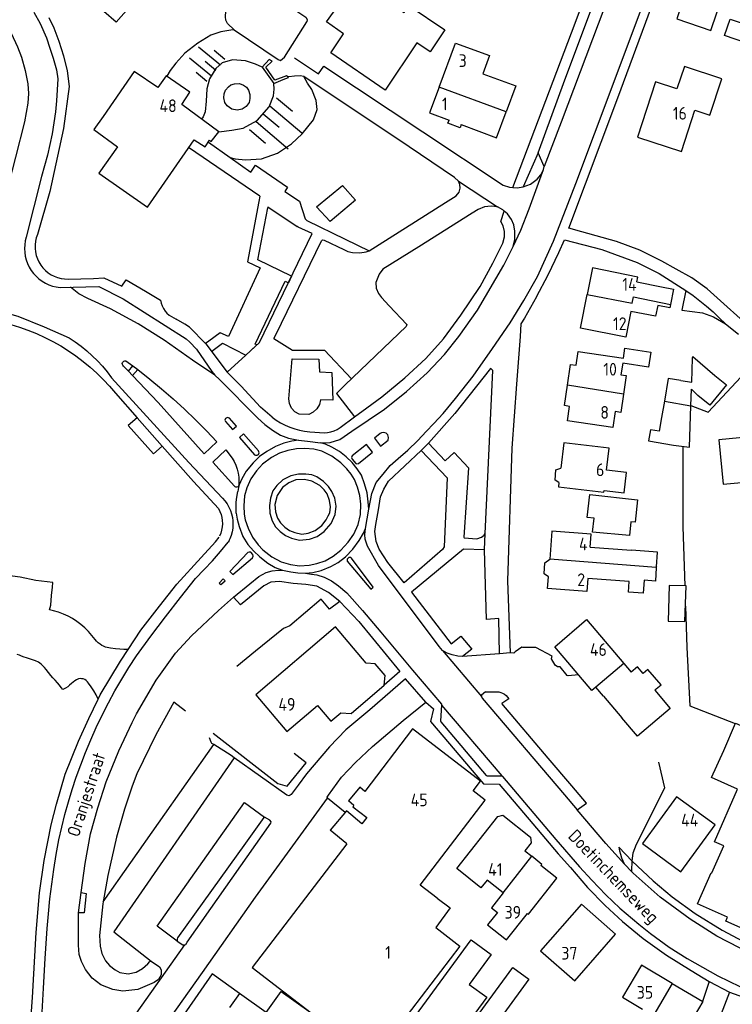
# Model space of a CAD drawing. Header units: metres. Extents: x 226218 to 240385, y 439369 to 449677.
# Tile 36 of 256: x 228504 to 228645, y 440047 to 440241. Entities that reach past the tile are written whole.
import ezdxf

# ---------------------------------------------------------------- set-up
doc = ezdxf.new("R2010")
doc.units = ezdxf.units.M
doc.header["$MEASUREMENT"] = 0
for name, color, linetype in [('BIJGEBOUW', 4, 'Continuous'), ('DAKRAND', 4, 'Continuous'), ('DAKRAND-BYG', 4, 'Continuous'), ('HEK', 253, 'Continuous'), ('HOOFDGEBOUW', 4, 'Continuous'), ('HUISNUMMER', 253, 'Continuous'), ('KANTVERH', 253, 'Continuous'), ('KNTGESLVERH', 253, 'Continuous'), ('KUNSTWERK', 253, 'Continuous'), ('MUUR', 253, 'Continuous'), ('OVLIJNOBJ', 253, 'Continuous'), ('SCHUTTING', 253, 'Continuous'), ('STRAATNAAM', 253, 'Continuous'), ('TALUD', 253, 'Continuous'), ('TUSSENMUUR', 253, 'Continuous')]:
    doc.layers.add(name, color=color, linetype=linetype)
doc.styles.get("Standard").update_dxf_attribs({"font": 'iso.shx'})

# ---------------------------------------------------------------- blocks, each defined once
blk = doc.blocks.new('TA', base_point=(75009.5, 300012))
for p, q in [((75009.5, 300012.5), (75010, 300012.5)), ((75009.5, 300012.25), (75010.5, 300012.25)), ((75009.5, 300012), (75010, 300012)), ((75009.5, 300011.75), (75010.5, 300011.75)), ((75009.5, 300011.5), (75010, 300011.5))]:
    blk.add_line(p, q)

msp = doc.modelspace()

# ---------------------------------------------------------------- linework, layer by layer
at = {"layer": 'BIJGEBOUW'}
msp.add_lwpolyline([(228601.33, 440054.61), (228604.48, 440052.31), (228595.15, 440039.57), (228592.01, 440041.87), (228601.33, 440054.61)], dxfattribs=at)
at = {"layer": 'DAKRAND'}
for points in [[(228520.73, 440222.04), (228518.86, 440219.45), (228523.55, 440216.07)], [(228567.82, 440208.46), (228570.35, 440205.57), (228565.42, 440201.36), (228562.69, 440204.28), (228567.82, 440208.46)], [(228630.6, 440188.51), (228632.94, 440188.05), (228632.35, 440185.05)], [(228632.35, 440185.05), (228632.21, 440184.35), (228629.86, 440184.82)], [(228623.09, 440174.49), (228623.38, 440176.42), (228628.46, 440175.64), (228628.03, 440172.72), (228622.95, 440173.5)], [(228610.42, 440150), (228609.64, 440150.48), (228609.82, 440152.52), (228610.76, 440152.86)], [(228629.58, 440133.44), (228629.79, 440136.32), (228624.69, 440136.69)], [(228608.36, 440131.48), (228607.52, 440132.03), (228607.65, 440134.24), (228608.61, 440134.92)], [(228629.56, 440109.44), (228630.5, 440110.24), (228627.92, 440113.24), (228627, 440112.46)], [(228629.26, 440109.18), (228632.32, 440105.56), (228625.86, 440100.1), (228622.81, 440103.71)], [(228642.83, 440097.33), (228645.12, 440102.67), (228650.27, 440100.47)], [(228645.55, 440089.69), (228640.42, 440092), (228642.83, 440097.33)], [(228586.43, 440068.28), (228589.03, 440066.38), (228586.2, 440062.51)]]:
    msp.add_lwpolyline(points, dxfattribs=at)
at = {"layer": 'DAKRAND-BYG'}
for p, q in [((228636.53, 440169.78), (228636.7, 440174.47)), ((228634.37, 440170.08), (228636.53, 440169.78)), ((228636.36, 440165.1), (228636.48, 440168.41)), ((228636.48, 440168.41), (228637.77, 440167.16)), ((228631.16, 440166.01), (228630.61, 440162.8))]:
    msp.add_line(p, q, dxfattribs=at)
for points in [[(228570.54, 440248.78), (228579.97, 440242.47), (228580.91, 440243.78), (228587.96, 440239.06), (228585.06, 440234.77), (228582.44, 440236.53), (228576.19, 440227.19), (228565.55, 440234.54), (228568.03, 440238.3), (228564.68, 440240.64), (228570.54, 440248.78)], [(228644.08, 440241.19), (228648.49, 440239.7), (228647.38, 440236.43), (228642.98, 440237.92), (228644.08, 440241.19)], [(228545.86, 440228.23), (228546.59, 440228.47), (228547.55, 440228.51), (228548.32, 440228.19), (228548.9, 440227.77), (228549.33, 440227.17), (228549.6, 440226.34), (228549.6, 440225.57), (228549.42, 440224.76), (228548.89, 440223.97), (228548.06, 440223.45), (228547.07, 440223.28), (228546.07, 440223.45), (228545.14, 440224.12), (228544.68, 440224.78), (228544.44, 440225.66), (228544.52, 440226.47), (228544.82, 440227.21), (228545.37, 440227.85), (228545.86, 440228.23)], [(228636.7, 440174.47), (228636.74, 440174.82), (228641.09, 440171.08)], [(228634.37, 440170.08), (228631.93, 440170.47), (228631.16, 440166.01)], [(228641.09, 440171.08), (228643.41, 440169.21), (228640.11, 440165.24), (228637.77, 440167.16)], [(228632.95, 440157.37), (228636.08, 440156.95), (228636.36, 440165.1)], [(228630.61, 440162.8), (228630.14, 440160.1), (228628.42, 440160.39), (228628.05, 440158.22), (228632.95, 440157.37)], [(228616.47, 440147.65), (228625.9, 440146.59), (228625.4, 440142.2), (228624.58, 440142.29), (228624.27, 440139.57), (228617.04, 440140.27), (228617.35, 440143), (228615.96, 440143.16), (228616.47, 440147.65)], [(228632.11, 440129.79), (228631.89, 440122.75), (228635.2, 440122.65), (228635.43, 440129.68), (228632.11, 440129.79)]]:
    msp.add_lwpolyline(points, dxfattribs=at)
at = {"layer": 'HEK'}
msp.add_line((228550.71, 440116.82), (228547.01, 440113.83), dxfattribs=at)
msp.add_lwpolyline([(228524.42, 440188.65), (228525.24, 440189.89), (228529.04, 440187.63)], dxfattribs=at)
at = {"layer": 'HOOFDGEBOUW'}
for p, q in [((228625.73, 440189.48), (228630.6, 440188.51)), ((228616.57, 440137.29), (228624.69, 440136.69)), ((228629.58, 440133.44), (228629.57, 440133.28)), ((228623.16, 440114.43), (228624.64, 440112.68)), ((228619.15, 440108.02), (228617.66, 440109.77)), ((228619.15, 440108.02), (228622.81, 440103.71)), ((228629.26, 440109.18), (228629.56, 440109.44)), ((228571.21, 440090.06), (228569, 440087.38)), ((228572.19, 440089.25), (228571.21, 440090.06)), ((228570.08, 440086.49), (228569, 440087.38)), ((228568.58, 440085.45), (228565.41, 440081.64)), ((228571.65, 440082.89), (228568.58, 440085.45)), ((228568.64, 440078.95), (228565.41, 440081.64)), ((228603.7, 440077.58), (228605.07, 440076.49)), ((228599.44, 440069.3), (228596.26, 440071.82))]:
    msp.add_line(p, q, dxfattribs=at)
for points in [[(228636, 440248.24), (228633.59, 440241.25), (228640.28, 440238.95), (228642.69, 440245.94)], [(228586.86, 440227.82), (228590.06, 440236.47), (228596.75, 440233.99), (228595.44, 440230.44), (228601.91, 440228.05), (228600.02, 440222.95)], [(228629.44, 440228.81), (228625.88, 440217.97), (228634.52, 440215.13), (228637.18, 440223.25), (228640.09, 440222.29), (228642.44, 440229.45), (228635.09, 440231.87), (228633.63, 440227.43), (228629.44, 440228.81)], [(228523.55, 440216.07), (228519.86, 440210.9), (228529.42, 440204.16), (228538.63, 440217.46), (228540.82, 440216.02), (228541.66, 440217.33), (228541.99, 440217.07), (228543.5, 440219.02), (228536.18, 440224.39), (228537.8, 440226.83), (228533.1, 440230.01), (228531.5, 440227.72), (228526.8, 440230.88), (228520.73, 440222.04)], [(228586.86, 440227.82), (228584.97, 440222.71), (228588.78, 440221.3)], [(228591.17, 440220.42), (228598.13, 440217.84), (228600.02, 440222.95)], [(228591.17, 440220.42), (228590.95, 440219.81), (228588.55, 440220.7), (228588.78, 440221.3)], [(228625.73, 440189.48), (228625.92, 440190.44), (228616.98, 440192.22), (228615.94, 440187.03)], [(228624.57, 440183.69), (228623.56, 440178.62), (228614.62, 440180.41), (228615.94, 440187.03)], [(228629.86, 440184.82), (228629.44, 440182.72), (228624.57, 440183.69)], [(228612.07, 440169.15), (228612.68, 440173.24), (228613.77, 440173.08), (228614.18, 440175.82), (228623.09, 440174.49)], [(228557.94, 440174.34), (228563.16, 440174.29), (228563.26, 440171.82), (228565.71, 440171.63), (228565.92, 440166.22), (228563.46, 440166.29), (228563.26, 440165.34), (228562.78, 440164.49), (228562.07, 440163.83), (228561.21, 440163.4), (228559.3, 440163.47), (228558.47, 440163.95), (228557.81, 440164.66), (228557.38, 440165.53), (228557.25, 440166.49), (228557.94, 440174.34)], [(228622.95, 440173.5), (228622.61, 440171.23), (228623.65, 440171.07), (228623.1, 440167.42)], [(228623.1, 440167.42), (228622.56, 440163.8), (228621.47, 440163.96), (228621, 440160.85), (228612.08, 440162.18), (228612.5, 440164.99), (228611.47, 440165.14), (228612.07, 440169.15)], [(228664.5, 440149.75), (228658.28, 440149.16), (228658.08, 440151.16), (228660.22, 440151.36), (228659.79, 440155.84), (228655.21, 440155.4), (228654.8, 440159.67), (228641.86, 440158.44), (228642.7, 440149.69), (228649.18, 440150.31), (228649.37, 440148.3), (228648.68, 440148.24)], [(228619.79, 440152.48), (228620.3, 440156.75), (228611.35, 440157.82), (228610.76, 440152.86)], [(228619.31, 440148.43), (228623.22, 440147.97), (228623.7, 440152.02), (228619.79, 440152.48)], [(228610.42, 440150), (228610.32, 440149.18), (228619.27, 440148.12), (228619.31, 440148.43)], [(228616.57, 440137.29), (228616.76, 440139.89), (228609.01, 440140.46), (228608.61, 440134.92)], [(228629.57, 440133.28), (228629.38, 440130.64), (228627.18, 440130.8), (228626.99, 440128.26), (228624.09, 440128.47), (228624.24, 440130.57), (228616.12, 440131.16)], [(228616.12, 440131.16), (228615.93, 440128.61), (228608.19, 440129.17), (228608.36, 440131.48)], [(228569.5, 440104.57), (228576.03, 440110.14), (228576.19, 440112.08), (228574.24, 440114.36), (228572.48, 440114.51), (228566.41, 440121.61), (228550.75, 440108.24), (228556.89, 440101.05), (228562.88, 440106.16), (228565.52, 440103.06), (228567.48, 440104.74), (228569.5, 440104.57)], [(228617.66, 440109.77), (228616.86, 440109.1), (228609.57, 440117.7), (228615.86, 440123.04), (228623.16, 440114.43)], [(228627, 440112.46), (228625.9, 440113.75), (228624.64, 440112.68)], [(228586.43, 440068.28), (228583.11, 440070.82), (228595.9, 440087.51), (228593.51, 440089.34), (228595, 440091.29), (228581.62, 440101.55), (228572.19, 440089.25)], [(228649.64, 440060.92), (228643.24, 440063.72), (228643.6, 440064.54), (228637.7, 440067.12), (228640.39, 440073.26), (228640.5, 440073.21), (228642.85, 440078.57), (228641.03, 440079.37), (228645.55, 440089.69)], [(228633.56, 440088.21), (228626.82, 440079.03), (228634.41, 440073.46), (228641.15, 440082.65), (228633.56, 440088.21)], [(228570.08, 440086.49), (228569.88, 440086.22), (228572.61, 440084.13), (228571.65, 440082.89)], [(228596.26, 440071.82), (228595.07, 440070.31), (228590.3, 440074.08), (228598.41, 440084.34), (228599.39, 440084.57), (228604.83, 440080.27), (228604.95, 440079.16), (228603.7, 440077.58)], [(228568.64, 440078.95), (228550.01, 440054.62), (228561.63, 440045.72)], [(228599.44, 440069.3), (228597.11, 440066.35), (228598.29, 440065.42), (228596.36, 440062.98), (228600.08, 440060.03), (228604.21, 440065.25), (228604.42, 440065.08), (228610.01, 440072.16), (228606.86, 440074.65), (228607.06, 440074.9), (228605.07, 440076.49)], [(228614.82, 440067.05), (228606.8, 440057.9), (228613.52, 440052), (228621.54, 440061.16), (228614.82, 440067.05)], [(228586.2, 440062.51), (228590.93, 440058.83), (228573.76, 440036.42), (228561.63, 440045.72)], [(228570.69, 440029.46), (228593.16, 440060.06), (228597.09, 440057.17), (228592.77, 440051.29), (228596.19, 440048.75), (228578.05, 440024.06), (228570.69, 440029.46)], [(228632.71, 440051.5), (228626.67, 440055.09), (228622.92, 440048.78), (228626.84, 440046.45)], [(228552.81, 440045.78), (228555.75, 440049.91), (228561.63, 440045.72)], [(228632.71, 440051.5), (228638.75, 440047.92), (228637.05, 440045.05)], [(228552.81, 440045.78), (228547.55, 440049.51), (228545.57, 440046.72)]]:
    msp.add_lwpolyline(points, dxfattribs=at)
at = {"layer": 'KANTVERH'}
for p, q in [((228557.29, 440229.84), (228557.05, 440229.81)), ((228551.55, 440206.37), (228537.54, 440215.89)), ((228606.29, 440214.9), (228603.35, 440208.17)), ((228508.58, 440210.22), (228505.59, 440198.26)), ((228590.62, 440209.31), (228598.34, 440204.26)), ((228551.35, 440205.29), (228549.13, 440193.46)), ((228551.55, 440206.37), (228551.35, 440205.29)), ((228551.17, 440193.84), (228553.1, 440204.06)), ((228553.13, 440204.24), (228553.1, 440204.06)), ((228553.13, 440204.24), (228558.92, 440200.39)), ((228557.79, 440190.63), (228551.17, 440193.84)), ((228630.12, 440191.16), (228635.41, 440187.77)), ((228550.61, 440177.22), (228556.56, 440189.62)), ((228556.56, 440189.62), (228557.16, 440189.33)), ((228557.79, 440190.63), (228557.16, 440189.33)), ((228529.02, 440187.61), (228529.04, 440187.63)), ((228529.04, 440187.63), (228532, 440185.86)), ((228635.41, 440187.77), (228634.6, 440183.89)), ((228634.6, 440183.89), (228638.66, 440183.4)), ((228533.68, 440182.91), (228535.08, 440182.12)), ((228638.66, 440183.4), (228640.81, 440182.63)), ((228640.81, 440182.63), (228643.16, 440181.22)), ((228643.16, 440181.22), (228645.77, 440179.17)), ((228541.51, 440177.84), (228540.84, 440177.35)), ((228543.76, 440179.49), (228541.51, 440177.84)), ((228554.33, 440178.37), (228557.95, 440176.04)), ((228542.01, 440175.8), (228542.66, 440176.28)), ((228542.66, 440176.28), (228544.22, 440177.42)), ((228544.22, 440177.42), (228548.8, 440175.09)), ((228549.64, 440175.87), (228550.95, 440177.07)), ((228550.95, 440177.07), (228550.61, 440177.22)), ((228557.95, 440176.04), (228564.28, 440176.04)), ((228569.62, 440170.44), (228564.28, 440176.04)), ((228525.17, 440173.98), (228526.56, 440172.96)), ((228525.68, 440171.94), (228524.73, 440172.93)), ((228525.68, 440171.94), (228526.56, 440172.96)), ((228526.51, 440171.06), (228525.68, 440171.94)), ((228527.53, 440172.23), (228526.51, 440171.06)), ((228526.56, 440172.96), (228527.53, 440172.23)), ((228523.12, 440167.58), (228527.4, 440162.75)), ((228570.18, 440162.94), (228572.62, 440164.7)), ((228636.37, 440165.2), (228639.8, 440163.84)), ((228527.4, 440162.75), (228532.35, 440157.16)), ((228567.35, 440160.82), (228570.18, 440162.94)), ((228562.37, 440159.95), (228564.2, 440159.82)), ((228583.28, 440156.29), (228584.73, 440157.73)), ((228546.93, 440146.77), (228547.22, 440148.26)), ((228595.79, 440136.75), (228595.86, 440139.96)), ((228545.5, 440138.64), (228545.32, 440138.31)), ((228567.31, 440126.6), (228565.26, 440125.12)), ((228587.52, 440116.99), (228595.15, 440107.94)), ((228595.93, 440108.84), (228598.14, 440108.87)), ((228587.32, 440106.24), (228599.15, 440092.29)), ((228600.53, 440107.48), (228599.18, 440106.52)), ((228608.32, 440095.78), (228599.18, 440106.52)), ((228520.72, 440067.51), (228542.48, 440098.47)), ((228560.64, 440094.87), (228558.29, 440096.74)), ((228612.96, 440090.38), (228608.32, 440095.78)), ((228615.8, 440086.95), (228612.96, 440090.38)), ((228550.73, 440068.44), (228564.87, 440087.93)), ((228614.02, 440085.66), (228615.8, 440086.95)), ((228624.85, 440075.56), (228622.19, 440078.26)), ((228624.72, 440073.45), (228623.34, 440074.95)), ((228625.03, 440073.15), (228624.72, 440073.45)), ((228523.85, 440040.86), (228536.76, 440059.07)), ((228639.97, 440051.89), (228638.68, 440047.96)), ((228643.99, 440049.78), (228629.65, 440012.69))]:
    msp.add_line(p, q, dxfattribs=at)
for points in [[(228713.16, 440333.16), (228708.64, 440311.28), (228704.55, 440291.14), (228700.34, 440270.41), (228694.54, 440243.07), (228688, 440211.88), (228683.93, 440192.09), (228677.3, 440159.59), (228676.48, 440156.94), (228676.37, 440155.66), (228676.23, 440155.01), (228675.86, 440154.69), (228675.27, 440154.83), (228674.48, 440155.49), (228670.07, 440159.85), (228649.35, 440179.35), (228639.6, 440188.13), (228636.57, 440190.25), (228633.46, 440192), (228630.65, 440193.53), (228626.34, 440195.72), (228621.72, 440197.44), (228614.91, 440199.34), (228612.38, 440200.02)], [(228612.38, 440200.02), (228621.97, 440225.67), (228628.65, 440243.58), (228635.8, 440262.72), (228643.54, 440283.34), (228649.09, 440298.78), (228647.4, 440299.32)], [(228601.34, 440208.07), (228613.58, 440240.4), (228621.54, 440261.74), (228630.67, 440286.1)], [(228558.35, 440233.56), (228563.1, 440230.43), (228564.16, 440231.94), (228583.64, 440219.01), (228599.41, 440208.52), (228600.66, 440208.14), (228601.34, 440208.07), (228602.17, 440207.98), (228603.35, 440208.17), (228604.8, 440208.7), (228606.14, 440209.72), (228606.83, 440210.57), (228607.39, 440211.59), (228607.52, 440212.21), (228606.29, 440214.9), (228611.6, 440229.21), (228619, 440249.04), (228627.38, 440271.46), (228632.57, 440285.3)], [(228626.71, 440262.98), (228610.86, 440220.88), (228607.52, 440212.21)], [(228577.22, 440153.36), (228578.76, 440154.77), (228580.7, 440156.4), (228582.66, 440158.31), (228584.3, 440160.07), (228585.79, 440161.62), (228587.61, 440163.6), (228590.03, 440166.57), (228593.53, 440170.92), (228597.36, 440176.4), (228600.83, 440181.43), (228603.5, 440185.83), (228606.17, 440190.54), (228609.34, 440197.51), (228613.72, 440208.83), (228621.06, 440228.36), (228630.98, 440254.84)], [(228520.88, 440242.68), (228529.36, 440252.34), (228531.74, 440250.24), (228523.26, 440240.58), (228520.88, 440242.68)], [(228544.23, 440252.72), (228545.84, 440251.61), (228554.7, 440245.49), (228556.42, 440244.35), (228558.26, 440243.13), (228560.61, 440241.56), (228560.87, 440241.11), (228560.83, 440240.64)], [(228546.52, 440239.09), (228545.19, 440240.34), (228544.85, 440240.95), (228544.79, 440241.64), (228545.13, 440247.23), (228544.86, 440248.07), (228544.3, 440248.8)], [(228500.05, 440242.53), (228501.35, 440240.61), (228502.6, 440238.43), (228503.89, 440235.7), (228504.64, 440233.71), (228505.37, 440231.06), (228505.88, 440228.46), (228506, 440226.55), (228505.9, 440224.63), (228505.24, 440220.94), (228503.5, 440214), (228500.86, 440203.8), (228499.42, 440200.11), (228498.26, 440198.36), (228496.92, 440196.79), (228495.62, 440195.47), (228493.96, 440194.24), (228492.73, 440193.66), (228490.89, 440193.19), (228488.75, 440193.06)], [(228507.1, 440242.57), (228508.32, 440240.29), (228509.57, 440237.46), (228510.23, 440235.43), (228510.9, 440233.49), (228511.52, 440231.19), (228511.77, 440229.44)], [(228510.02, 440241.51), (228511.02, 440239.44), (228512.01, 440236.86), (228512.91, 440233.97), (228513.61, 440231.02), (228514.01, 440227.91)], [(228546.52, 440239.09), (228555.13, 440233.26), (228555.63, 440233.02), (228556.38, 440233.71), (228560.83, 440240.64)], [(228589.88, 440210.05), (228580.94, 440216.04), (228560.23, 440229.91), (228559.49, 440230.04), (228558.35, 440229.93), (228557.29, 440229.84)], [(228511.77, 440229.44), (228511.7, 440227.27), (228511.55, 440225.1), (228511.33, 440222.94), (228511.04, 440220.79), (228510.69, 440218.64), (228510.26, 440216.51), (228509.77, 440214.4), (228509.21, 440212.3), (228508.58, 440210.22)], [(228514.01, 440227.91), (228512.93, 440219.67), (228510.23, 440207.24), (228507.81, 440198.83)], [(228541.45, 440217), (228545.69, 440213.98), (228549.77, 440211.07)], [(228549.77, 440211.07), (228550.7, 440212.42), (228556.99, 440208.13), (228556.48, 440207.24), (228559.33, 440205.36)], [(228601.38, 440196.46), (228602.9, 440199.68), (228604.52, 440203.83), (228606.62, 440209.61), (228607.39, 440211.59)], [(228554.33, 440178.37), (228554.67, 440179.07), (228563.67, 440197.58), (228563.88, 440197.78), (228564.23, 440197.68), (228568.11, 440195.83), (228568.89, 440195.45), (228569.8, 440195.27), (228571.21, 440195.18), (228572.5, 440195.38), (228573.05, 440195.6), (228588.08, 440205.09), (228590.2, 440206.39), (228590.79, 440207.15), (228590.98, 440207.91), (228590.93, 440208.65), (228590.62, 440209.31), (228589.88, 440210.05)], [(228559.33, 440205.36), (228560.49, 440201.86), (228560.78, 440201.59), (228568.32, 440197.91), (228573.05, 440195.6)], [(228601.73, 440197.84), (228601.74, 440199.45), (228601.5, 440200.68), (228601.07, 440201.73), (228600.28, 440202.85), (228599.66, 440203.41), (228599.35, 440203.69), (228598.34, 440204.26), (228597.07, 440204.41), (228595.74, 440204.25), (228594.5, 440203.74), (228593.31, 440203.02), (228582.81, 440196.39), (228575.73, 440191.99), (228575.04, 440191), (228574.35, 440189.35), (228574.47, 440188.27), (228574.91, 440187.23), (228575.46, 440186.42), (228577.03, 440184.75), (228580.48, 440181.08), (228580.36, 440180.68), (228568.33, 440169.21)], [(228572.62, 440164.7), (228575.55, 440166.86), (228580.11, 440170.61), (228584.24, 440174.44), (228587.67, 440178.29), (228591.09, 440182.95), (228594.88, 440188.6), (228597.42, 440193.15), (228599.38, 440197.09), (228599.67, 440198.35), (228599.67, 440199.4), (228599.42, 440200.54), (228598.96, 440201.38), (228599.66, 440203.41)], [(228548.8, 440175.09), (228551.46, 440177.55), (228561.84, 440199), (228559.1, 440200.22), (228558.92, 440200.39)], [(228505.59, 440198.26), (228505.4, 440197.53), (228505.29, 440196.78), (228505.25, 440196.02), (228505.29, 440195.27), (228505.4, 440194.52), (228505.59, 440193.79), (228505.84, 440193.07), (228506.17, 440192.39), (228506.56, 440191.74), (228507.01, 440191.14), (228507.52, 440190.58), (228508.09, 440190.07), (228508.7, 440189.63), (228509.35, 440189.24), (228510.04, 440188.92), (228510.75, 440188.67), (228511.48, 440188.5), (228512.23, 440188.39)], [(228507.81, 440198.83), (228507.57, 440198.16), (228507.41, 440197.48), (228507.33, 440196.78), (228507.33, 440196.08), (228507.4, 440195.39), (228507.55, 440194.7), (228507.77, 440194.03), (228508.07, 440193.4), (228508.43, 440192.8), (228508.86, 440192.24), (228509.35, 440191.74), (228509.89, 440191.29), (228510.47, 440190.9), (228511.1, 440190.59), (228511.76, 440190.34), (228512.44, 440190.16), (228513.13, 440190.07), (228513.83, 440190.05)], [(228559.13, 440158.32), (228560.94, 440158.13), (228563.52, 440157.83), (228565.39, 440157.88), (228567.3, 440158.51), (228569.65, 440160.11), (228576.06, 440164.47), (228580.4, 440167.91), (228584.46, 440171.58), (228587.88, 440175.23), (228590.73, 440178.77), (228594.38, 440183.93), (228599.59, 440192.77), (228601.38, 440196.46), (228601.73, 440197.84)], [(228606.02, 440186.52), (228608.29, 440190.9), (228610.42, 440195.26), (228611.53, 440197.77), (228618.82, 440195.83), (228625.8, 440193.27), (228630.12, 440191.16)], [(228549.13, 440193.46), (228551.63, 440192.24), (228545.39, 440178.74), (228543.76, 440179.49)], [(228513.83, 440190.05), (228518.81, 440190.14), (228520.85, 440190.26), (228524.42, 440188.65)], [(228512.23, 440188.39), (228519.89, 440188.57), (228524.67, 440186.12)], [(228517.69, 440186.21), (228515.94, 440187.13), (228514.31, 440188.42), (228514.3, 440188.44)], [(228635.41, 440187.77), (228636.8, 440186.79), (228638.15, 440185.77), (228639.46, 440184.7), (228640.74, 440183.59), (228641.97, 440182.43), (228643.16, 440181.22)], [(228489.18, 440186.35), (228496.68, 440184.75), (228503.96, 440182.71), (228509.11, 440180.65), (228514, 440178.51)], [(228542.72, 440171.12), (228538.33, 440174.1), (228532.7, 440177.99), (228527.63, 440181.25), (228522.18, 440184.21), (228517.69, 440186.21)], [(228524.67, 440186.12), (228537.05, 440178.26), (228537.8, 440177.6), (228539.06, 440176.23), (228542.11, 440171.87), (228542.72, 440171.12)], [(228532, 440185.86), (228532.12, 440185.3), (228532.32, 440184.75), (228532.57, 440184.23), (228532.89, 440183.75), (228533.26, 440183.31), (228533.68, 440182.91)], [(228606.02, 440186.52), (228603.66, 440182.37), (228602.88, 440181.21), (228602.81, 440178.75), (228602.07, 440169.37), (228601.11, 440156.78), (228600.29, 440130.66), (228600.82, 440116.5)], [(228500.8, 440181.51), (228502.54, 440181.07), (228504.25, 440180.56), (228505.93, 440179.97), (228507.59, 440179.31), (228509.22, 440178.57), (228510.82, 440177.76), (228512.37, 440176.88), (228513.89, 440175.94), (228515.36, 440174.92), (228516.79, 440173.85), (228518.16, 440172.71), (228519.49, 440171.51), (228520.76, 440170.25), (228521.97, 440168.94), (228523.12, 440167.58)], [(228540.93, 440177.27), (228537.68, 440180.58), (228536.78, 440181.17), (228535.08, 440182.12)], [(228514, 440178.51), (228515.2, 440177.71), (228516.37, 440176.84), (228517.49, 440175.93), (228518.56, 440174.96), (228519.59, 440173.95), (228520.57, 440172.88), (228521.5, 440171.77), (228522.37, 440170.62)], [(228540.93, 440177.27), (228545.12, 440171.7), (228548.8, 440175.09)], [(228524.73, 440172.93), (228524.6, 440173.07), (228524.52, 440173.24), (228524.49, 440173.44), (228524.54, 440173.63), (228524.64, 440173.79), (228524.79, 440173.91), (228524.97, 440173.98), (228525.17, 440173.98)], [(228527.53, 440172.23), (228529.9, 440170.38), (228532.23, 440168.46), (228534.51, 440166.49), (228536.74, 440164.45), (228538.91, 440162.36), (228541.03, 440160.21), (228543.09, 440158.01)], [(228584.73, 440157.73), (228588.05, 440154.31), (228589.81, 440155.93), (228592.64, 440152.88), (228591.68, 440139.24), (228591.79, 440139.12), (228594.28, 440138.93), (228595.2, 440139.27), (228595.68, 440139.68), (228595.86, 440139.96), (228597.43, 440172.06), (228597.09, 440172.35), (228596.93, 440172.47), (228589.91, 440163.61), (228584.73, 440157.73)], [(228522.37, 440170.62), (228537.58, 440153.98), (228544.22, 440146.94)], [(228543.09, 440158.01), (228540.58, 440155.65), (228531.53, 440165.76), (228526.51, 440171.06)], [(228542.72, 440171.12), (228543.59, 440170.26), (228551.19, 440162.67), (228552.56, 440161.41), (228554.07, 440160.29), (228555.61, 440159.34)], [(228553.96, 440162.86), (228551.7, 440164.87), (228547.9, 440168.95), (228545.12, 440171.7)], [(228568.33, 440169.21), (228566.67, 440167.55), (228570.18, 440162.94)], [(228527.4, 440162.75), (228525.67, 440161.21), (228530.62, 440155.64), (228532.35, 440157.16)], [(228546.15, 440160.47), (228546.95, 440161.1), (228545.58, 440162.68), (228545.18, 440162.78), (228544.81, 440162.59), (228544.69, 440162.28), (228544.79, 440162.01), (228546.15, 440160.47)], [(228553.96, 440162.86), (228554.78, 440162.28), (228555.64, 440161.76), (228556.54, 440161.3), (228557.46, 440160.91), (228558.41, 440160.58), (228559.38, 440160.32), (228560.37, 440160.13), (228561.36, 440160), (228562.37, 440159.95)], [(228564.2, 440159.82), (228564.87, 440159.86), (228565.53, 440159.99), (228566.17, 440160.2), (228566.77, 440160.47), (228567.35, 440160.82)], [(228559.13, 440158.32), (228557.83, 440158.13), (228556.26, 440157.73), (228554.62, 440157.11), (228552.93, 440156.15), (228551.48, 440155.11), (228550.21, 440153.87), (228548.86, 440152.22), (228547.99, 440150.72), (228547.51, 440149.54), (228547.36, 440149.07), (228547.22, 440148.26)], [(228547.54, 440158.88), (228550.47, 440155.49), (228550.7, 440155.37), (228551.03, 440155.39), (228551.29, 440155.5), (228551.42, 440155.88), (228551.29, 440156.23), (228548.31, 440159.59), (228547.54, 440158.88)], [(228555.61, 440159.34), (228557.18, 440158.74), (228559.13, 440158.32)], [(228575.27, 440157.17), (228576.79, 440158.35), (228576.89, 440158.85), (228576.75, 440159.39), (228576.44, 440159.72), (228575.9, 440159.85), (228575.48, 440159.81), (228575.23, 440159.69), (228574.1, 440158.72), (228575.27, 440157.17)], [(228532.35, 440157.16), (228538.49, 440150.22), (228543.42, 440144.9)], [(228546.57, 440149.32), (228542.3, 440154.04), (228544.86, 440156.46), (228546.13, 440154.84)], [(228561.26, 440133.76), (228562.74, 440134.06), (228564.39, 440134.6), (228565.95, 440135.51), (228567.47, 440136.69), (228568.95, 440138.26), (228570.07, 440139.86), (228570.93, 440141.77), (228571.38, 440143.72), (228571.4, 440145.74), (228571.24, 440147.48), (228570.8, 440149.13), (228570.19, 440150.62), (228569.53, 440151.67), (228568.68, 440152.68), (228567.47, 440153.92), (228565.69, 440155.19), (228563.76, 440156.19), (228562.15, 440156.61), (228560.43, 440156.74), (228558.78, 440156.63), (228557.03, 440156.31), (228555.45, 440155.82), (228553.86, 440154.96), (228552.09, 440153.66), (228550.92, 440152.34), (228549.81, 440150.72), (228549.01, 440148.98), (228548.54, 440147.38), (228548.4, 440145.41), (228548.5, 440143.79), (228548.68, 440142.66)], [(228572.97, 440144.8), (228572.9, 440146.22), (228572.68, 440147.98), (228572.14, 440149.77), (228571.54, 440151.46), (228570.72, 440152.68), (228569.74, 440153.95), (228568.53, 440155.09), (228567.22, 440156.1), (228565.74, 440157), (228564.47, 440157.55), (228563.52, 440157.83)], [(228573.75, 440156), (228572.52, 440157.49), (228569.75, 440155.27), (228569.6, 440154.93), (228569.72, 440154.64), (228570.43, 440153.73), (228570.67, 440153.68), (228570.95, 440153.79), (228573.75, 440156)], [(228579.95, 440130.28), (228576.76, 440134.31), (228575.05, 440136.92), (228574.41, 440138.39), (228574.19, 440140.36), (228574.35, 440141.73), (228574.89, 440144.63), (228575.32, 440147.21), (228575.95, 440148.69), (228576.89, 440150.31), (228583.28, 440156.29), (228588.39, 440150.94), (228587.81, 440137.34), (228587.51, 440136.85), (228579.95, 440130.28)], [(228634.81, 440157.02), (228634.79, 440141.27), (228635.17, 440129.69)], [(228546.13, 440154.84), (228546.53, 440154.15), (228546.86, 440153.42), (228547.12, 440152.66), (228547.31, 440151.88), (228547.41, 440151.09), (228547.44, 440150.29), (228547.39, 440149.49)], [(228614.27, 440112.16), (228612.2, 440111.97), (228612.01, 440112.03), (228610.65, 440113.78), (228610.14, 440113.77), (228609.68, 440114.12), (228608.92, 440115.33), (228609, 440115.67), (228609.1, 440115.87), (228605.84, 440117.56), (228603.32, 440117.55), (228603.09, 440117.64), (228601.81, 440116.72), (228601.5, 440116.46), (228600.82, 440116.5), (228598.7, 440116.33), (228591.46, 440115.82), (228590.49, 440115.86), (228589.39, 440116.1), (228588.39, 440116.42), (228587.52, 440116.99), (228586.87, 440117.77), (228574.93, 440133.71), (228572.74, 440137.47), (228572.3, 440138.9), (228572.21, 440139.8), (228572.34, 440140.97), (228572.97, 440144.8), (228573.57, 440147.83), (228574.46, 440149.99), (228575.83, 440151.64), (228577.22, 440153.36)], [(228560.57, 440151.66), (228559.13, 440151.64), (228557.65, 440151.32), (228556.07, 440150.54), (228554.9, 440149.45), (228554.13, 440148.37), (228553.63, 440146.93), (228553.43, 440145.53), (228553.53, 440143.97), (228554, 440142.48), (228554.65, 440141.33), (228555.52, 440140.41), (228556.57, 440139.59), (228557.76, 440139.04), (228559.36, 440138.68), (228561.33, 440138.85), (228562.82, 440139.42), (228564.24, 440140.41), (228565.6, 440141.95), (228566.35, 440143.71), (228566.58, 440145.34), (228566.28, 440146.92), (228565.73, 440148.22), (228565.05, 440149.26), (228564.11, 440150.24), (228562.8, 440151.11), (228561.78, 440151.51), (228560.57, 440151.66)], [(228565.3, 440144.05), (228565.44, 440145.24), (228565.28, 440146.45), (228564.77, 440147.79), (228564.23, 440148.56), (228563.34, 440149.41), (228561.81, 440150.29), (228560.33, 440150.62), (228558.65, 440150.52), (228557.28, 440149.97), (228556, 440149.04), (228554.93, 440147.46), (228554.52, 440145.72), (228554.63, 440144.26), (228555, 440142.99), (228555.62, 440142.12), (228556.46, 440141.24), (228557.36, 440140.59), (228558.44, 440140.18), (228559.81, 440139.86), (228561.05, 440140.04), (228562.47, 440140.59), (228563.74, 440141.59), (228564.59, 440142.66), (228565.03, 440143.44), (228565.3, 440144.05)], [(228547.39, 440149.49), (228547.34, 440149.32), (228547.21, 440149.18), (228547.05, 440149.1), (228546.86, 440149.1), (228546.69, 440149.18), (228546.57, 440149.32)], [(228544.22, 440146.94), (228544.69, 440146.4), (228545.11, 440145.82), (228545.47, 440145.19), (228545.76, 440144.54), (228545.99, 440143.86), (228546.15, 440143.16), (228546.24, 440142.45), (228546.26, 440141.73), (228546.21, 440141.02), (228546.09, 440140.31), (228545.9, 440139.62), (228545.64, 440138.95), (228545.32, 440138.31)], [(228546.88, 440144.02), (228546.9, 440146.04), (228546.93, 440146.77)], [(228543.42, 440144.9), (228543.7, 440144.34), (228543.92, 440143.75), (228544.08, 440143.15), (228544.17, 440142.53), (228544.19, 440141.9), (228544.15, 440141.28), (228544.04, 440140.66), (228543.87, 440140.06), (228543.63, 440139.48)], [(228546.88, 440144.02), (228547.1, 440142.78), (228547.48, 440141.34), (228548.18, 440139.41), (228549.2, 440137.8), (228550.28, 440136.59), (228551.54, 440135.38), (228553.15, 440134.17), (228554.59, 440133.31), (228555.8, 440132.81), (228556.33, 440132.69)], [(228548.68, 440142.66), (228549.25, 440141.02), (228550.08, 440139.3), (228551.2, 440137.79), (228552.17, 440136.75), (228553.88, 440135.39), (228555.76, 440134.42), (228557.6, 440133.9), (228559.37, 440133.63), (228561.26, 440133.76)], [(228560.56, 440132.16), (228561.98, 440132.3), (228563.65, 440132.7), (228565.49, 440133.5), (228566.98, 440134.26), (228568.42, 440135.38), (228569.88, 440136.9), (228571.13, 440138.6), (228571.98, 440140.04), (228572.34, 440140.97)], [(228525.65, 440117.2), (228528.12, 440120.95), (228531.8, 440125.72), (228535.19, 440130.05), (228540.03, 440135.25), (228542.85, 440138.32), (228543.54, 440139.29)], [(228538.91, 440131.16), (228540.59, 440132.88), (228542.22, 440134.64), (228543.8, 440136.46), (228545.32, 440138.31)], [(228598.7, 440116.33), (228598.55, 440123.24), (228596.14, 440123.08), (228595.79, 440136.75), (228591.63, 440136.94), (228581.42, 440128.46), (228589.21, 440118.31), (228591.08, 440119.82), (228593.25, 440117.26), (228591.46, 440115.82)], [(228546.25, 440131.93), (228550.13, 440135.19), (228550.23, 440135.54), (228550.2, 440135.83), (228549.79, 440136.29), (228549.46, 440136.34), (228549.16, 440136.23), (228545.68, 440132.54), (228546.25, 440131.93)], [(228573.83, 440129.45), (228569.62, 440135.12), (228569.44, 440135.24), (228569.09, 440135.24), (228568.72, 440134.93), (228568.75, 440134.57), (228573.4, 440129.04), (228573.83, 440129.45)], [(228527.26, 440115.91), (228530.09, 440119.78), (228532.98, 440123.61), (228535.92, 440127.41), (228538.91, 440131.16)], [(228546.39, 440127.47), (228549.58, 440130.1), (228551.38, 440131.53), (228552.78, 440132.3), (228554, 440132.67), (228555.25, 440132.76), (228556.33, 440132.69), (228557.63, 440132.46), (228559.06, 440132.26), (228560.56, 440132.16), (228561.69, 440132.02), (228562.78, 440131.83), (228564.18, 440131.37), (228565.63, 440130.65), (228567.02, 440129.7), (228568.65, 440128.35), (228571.73, 440124.84), (228575.38, 440120.57), (228581.59, 440113.12), (228587.32, 440106.4), (228587.32, 440106.24), (228587.08, 440103.15), (228587.15, 440102.93), (228596.12, 440092.38), (228596.26, 440092.33), (228599.15, 440092.29), (228599.31, 440092.22), (228609.83, 440079.78), (228614.45, 440074.44), (228616.88, 440071.81), (228619.64, 440068.89), (228622.37, 440066.27)], [(228543.87, 440129.95), (228544.72, 440130.67), (228544.31, 440131.09), (228543.54, 440130.25), (228543.87, 440129.95)], [(228571.03, 440122.65), (228567.31, 440126.6), (228565.07, 440128.39), (228562.79, 440129.63), (228560.61, 440129.99), (228558.14, 440130.16), (228555.42, 440130.57), (228553.7, 440130.41), (228552.34, 440129.72), (228547.75, 440125.99), (228546.39, 440127.47)], [(228532, 440112.35), (228534.97, 440116.45), (228538.11, 440119.84), (228543.45, 440124.87), (228546.39, 440127.47)], [(228635.3, 440125.71), (228635.57, 440117.57), (228636.18, 440106.07), (228645.09, 440102.6)], [(228571.03, 440122.65), (228579.09, 440112.83), (228576.03, 440110.14)], [(228517.26, 440096.89), (228518.28, 440099.38), (228519.37, 440101.84), (228520.52, 440104.27), (228521.74, 440106.67), (228523.03, 440109.03), (228524.38, 440111.36), (228525.79, 440113.66), (228527.26, 440115.91)], [(228519.73, 440107.4), (228520.14, 440108.23), (228524.11, 440114.85), (228525.65, 440117.2)], [(228526.45, 440102.78), (228527.27, 440104.51), (228531.12, 440111.14), (228532, 440112.35)], [(228570.35, 440094.96), (228573.73, 440098.11), (228579.78, 440103.18), (228584.2, 440106.79), (228580.22, 440111.38), (228573.19, 440105.3), (228568.49, 440101.35), (228565.24, 440098.05), (228560.72, 440092.7), (228559.07, 440090.51), (228557.71, 440088.62), (228557.34, 440088.41), (228556.89, 440088.52), (228546.53, 440095.88), (228545.89, 440096.33), (228542.48, 440098.47), (228542.13, 440098.68), (228542, 440098.96), (228541.63, 440099.78)], [(228595.93, 440108.84), (228595.18, 440108.18), (228595.15, 440107.94), (228595.33, 440107.59), (228611.47, 440088.57), (228614.02, 440085.66)], [(228598.14, 440108.87), (228598.55, 440108.84), (228598.95, 440108.74), (228599.33, 440108.59), (228599.69, 440108.38), (228600.01, 440108.12), (228600.29, 440107.82), (228600.53, 440107.48)], [(228509.14, 440075.69), (228510.49, 440082.69), (228511.52, 440086.75), (228513.25, 440092.63), (228515.88, 440099.11), (228517.91, 440103.63), (228519.73, 440107.4)], [(228536.93, 440105.07), (228534.65, 440106.8), (228531.06, 440100.4), (228527.34, 440092.73), (228526.4, 440090.3), (228524.9, 440085.79), (228523.36, 440080.28), (228521.64, 440072.73), (228520.72, 440067.51), (228520.65, 440067.11), (228519.98, 440060.92), (228520.1, 440058.84), (228520.45, 440057.36), (228521.2, 440055.96), (228521.96, 440054.99), (228523.06, 440054.14), (228524.03, 440053.61), (228525.66, 440053.39), (228527.2, 440053.73), (228528.49, 440054.39), (228529.53, 440055.37), (228529.89, 440055.8), (228530.2, 440055.87), (228531.8, 440054.77), (228532.14, 440054.18), (228532.15, 440053.18), (228531.63, 440052.27), (228530.78, 440051.66), (228527.55, 440050.27), (228524.58, 440049.98), (228522.62, 440050.26), (228520.24, 440051.19)], [(228584.2, 440106.79), (228585.72, 440105.5), (228585.12, 440103.03), (228595.57, 440090.76), (228598.65, 440090.7), (228605.26, 440082.88), (228610.23, 440076.95), (228612.7, 440074.26), (228616.04, 440070.33), (228619.48, 440066.81), (228622.91, 440063.66), (228626.99, 440060.35), (228631.58, 440057.05), (228636.42, 440054.04), (228639.97, 440051.89), (228643.99, 440049.78)], [(228520.24, 440051.19), (228518.59, 440052.54), (228517.24, 440054.21), (228516.45, 440055.82), (228516.03, 440057.2), (228515.89, 440059), (228515.9, 440065.4), (228516.41, 440069.34), (228517.19, 440075.06), (228518.25, 440080.9), (228519.65, 440086.02), (228521.31, 440091.11), (228523.83, 440097.24), (228526.45, 440102.78)], [(228512.03, 440079.7), (228512.58, 440082.21), (228513.19, 440084.71), (228513.87, 440087.18), (228514.62, 440089.64), (228515.43, 440092.08), (228516.31, 440094.5), (228517.26, 440096.89)], [(228546.53, 440095.88), (228522.82, 440061.65), (228530.2, 440055.87)], [(228568.31, 440085.13), (228564.87, 440087.93), (228564.8, 440088.1), (228565.08, 440088.51), (228567.63, 440092.04), (228570.35, 440094.96)], [(228624.85, 440075.56), (228625, 440077.16), (228625.65, 440078.91), (228631.22, 440089.97), (228630.07, 440095.01)], [(228535.31, 440059.8), (228531.33, 440062.73), (228548.56, 440087.1), (228552.5, 440084.17)], [(228623.34, 440074.95), (228619.65, 440078.98), (228614.02, 440085.66)], [(228537.22, 440059.59), (228553.72, 440082.99), (228553.76, 440083.24), (228553.53, 440083.57), (228552.5, 440084.17), (228552.33, 440084.1), (228548.7, 440079.09), (228535.38, 440060.45), (228535.28, 440060.17), (228535.31, 440059.8), (228536.4, 440059.08), (228536.76, 440059.07), (228536.98, 440059.16), (228537.22, 440059.59)], [(228509.73, 440062.27), (228509.96, 440065.19), (228510.24, 440068.11), (228510.59, 440071.02), (228511.01, 440073.92), (228511.49, 440076.82), (228512.03, 440079.7)], [(228622.19, 440078.26), (228622.31, 440077.57), (228622.49, 440076.88), (228622.72, 440076.22), (228623.01, 440075.57), (228623.34, 440074.95)], [(228492.05, 440000), (228493.03, 440001.64), (228496.88, 440008.39), (228498.67, 440011.9), (228499.95, 440014.99), (228501.33, 440018.81), (228502.73, 440022.81), (228503.97, 440027.19), (228505.17, 440032.16), (228505.85, 440036.3), (228506.25, 440040.63), (228506.84, 440048.72), (228507.54, 440061.5), (228508.22, 440069.28), (228509.14, 440075.69)], [(228624.72, 440073.45), (228624.75, 440073.73), (228624.85, 440075.56)], [(228624.85, 440075.56), (228628.98, 440071.65), (228632.72, 440068.49), (228637.19, 440065.21), (228642.5, 440061.96), (228647.58, 440059.29), (228652.42, 440057.19), (228657.08, 440055.7), (228667.38, 440052.97), (228668.85, 440052.66)], [(228683.09, 440074.28), (228685.1, 440057.4), (228685.17, 440055.47), (228684.96, 440054.43), (228684.37, 440052.93), (228683.58, 440051.79), (228682.64, 440050.94), (228681.22, 440050.11), (228679.73, 440049.69), (228677.52, 440049.88), (228672.7, 440050.61), (228666.56, 440051.63), (228658.39, 440053.62), (228652.93, 440055.37), (228648.24, 440057.29), (228641.5, 440060.75), (228636.2, 440064.1), (228630.34, 440068.46), (228625.03, 440073.15)], [(228516.41, 440069.34), (228517.4, 440069.2), (228516.98, 440065.39), (228515.9, 440065.4)], [(228522.59, 440029.51), (228522.98, 440029.43), (228523.32, 440029.63), (228532.6, 440042.81), (228540.24, 440053.66), (228550.73, 440068.44)], [(228622.37, 440066.27), (228626.1, 440063.14), (228628.4, 440061.31), (228632.13, 440058.63), (228635.62, 440056.4), (228641.7, 440052.95), (228645.99, 440050.91), (228650.55, 440049.14), (228652.73, 440048.28), (228657.52, 440046.84), (228663.14, 440045.37), (228668.74, 440044.21), (228676.91, 440043.05), (228684.48, 440042.14)], [(228508.66, 440044.68), (228508.96, 440050.55), (228509.31, 440056.41), (228509.73, 440062.27)], [(228547.55, 440049.51), (228542.16, 440053.34), (228529.23, 440034.78), (228520.65, 440022.54)], [(228643.99, 440049.78), (228648.34, 440048.17), (228652.92, 440046.49), (228657.93, 440044.93), (228664.25, 440043.48), (228667.14, 440043.03), (228673.59, 440042.04), (228682.47, 440040.74), (228694.35, 440039.63), (228703.84, 440039.4), (228711.57, 440039.47), (228712.35, 440039.12), (228712.76, 440038.39), (228710.99, 440010.77)]]:
    msp.add_lwpolyline(points, dxfattribs=at)
at = {"layer": 'KNTGESLVERH'}
msp.add_line((228649.95, 440174.82), (228639.8, 440163.84), dxfattribs=at)
for points in [[(228510.98, 440124.8), (228510.18, 440124.98), (228510.4, 440125.92), (228510.55, 440127.77), (228510.73, 440129.44), (228510.79, 440130.38), (228507.47, 440130.74), (228504.42, 440131.38), (228502.85, 440131.6), (228502.23, 440131.66), (228500.77, 440132.17), (228499.81, 440132.4)], [(228519.12, 440119.14), (228518.51, 440119.95), (228517.85, 440120.71), (228517.13, 440121.43), (228516.36, 440122.09), (228515.55, 440122.7), (228514.7, 440123.24), (228513.82, 440123.73), (228512.9, 440124.15), (228511.95, 440124.51), (228510.98, 440124.8)], [(228520.11, 440118.2), (228519.75, 440118.48), (228519.42, 440118.79), (228519.12, 440119.14)], [(228521.19, 440117.65), (228520.81, 440117.8), (228520.45, 440117.98), (228520.11, 440118.2)], [(228523.17, 440117.3), (228522.17, 440117.44), (228521.19, 440117.65)], [(228504.66, 440115.88), (228504.24, 440116.04), (228503.81, 440116.16)], [(228505.65, 440115.5), (228505.15, 440115.68), (228504.66, 440115.88)], [(228525.65, 440117.2), (228524.82, 440117.19), (228523.99, 440117.23), (228523.17, 440117.3)], [(228506.84, 440115.16), (228506.24, 440115.32), (228505.65, 440115.5)], [(228508.49, 440114.31), (228507.97, 440114.66), (228507.42, 440114.94), (228506.84, 440115.16)], [(228509.5, 440113.22), (228509.21, 440113.62), (228508.87, 440113.99), (228508.49, 440114.31)], [(228510.41, 440112.05), (228509.95, 440112.63), (228509.5, 440113.22)], [(228511.27, 440111.11), (228510.83, 440111.57), (228510.41, 440112.05)], [(228512.13, 440110.16), (228511.71, 440110.64), (228511.27, 440111.11)], [(228512.78, 440109.28), (228512.47, 440109.72), (228512.13, 440110.16)], [(228513.75, 440109.86), (228513.28, 440109.55), (228512.78, 440109.28)], [(228514.47, 440110.47), (228514.12, 440110.15), (228513.75, 440109.86)], [(228515.17, 440111.02), (228514.81, 440110.76), (228514.47, 440110.47)], [(228515.85, 440111.39), (228515.5, 440111.22), (228515.17, 440111.02)], [(228517.11, 440111.26), (228516.81, 440111.37), (228516.49, 440111.43), (228516.17, 440111.44), (228515.85, 440111.39)], [(228517.82, 440110.56), (228517.64, 440110.84), (228517.4, 440111.08), (228517.11, 440111.26)], [(228518.88, 440109.04), (228518.37, 440109.82), (228517.82, 440110.56)], [(228519.73, 440107.4), (228519.34, 440108.23), (228518.88, 440109.04)]]:
    msp.add_lwpolyline(points, dxfattribs=at)
at = {"layer": 'KUNSTWERK'}
msp.add_lwpolyline([(228553.42, 440233.21), (228552.01, 440231.75), (228554.3, 440228.53), (228556.11, 440229.29), (228557.2, 440229.67), (228557.05, 440229.81), (228556.83, 440230.01), (228554.52, 440229.19), (228552.71, 440231.74), (228553.96, 440232.88), (228553.42, 440233.21)], dxfattribs=at)
at = {"layer": 'MUUR'}
msp.add_lwpolyline([(228565.26, 440125.12), (228563.61, 440127.05), (228557.47, 440121.84)], dxfattribs=at)
at = {"layer": 'OVLIJNOBJ'}
for points in [[(228546.52, 440239.09), (228545.86, 440239.03), (228543.86, 440238.67), (228541.89, 440238.01), (228539.32, 440236.42), (228536.82, 440234.48), (228535.02, 440232.48), (228533.88, 440231.09), (228533.24, 440229.92)], [(228552.01, 440231.75), (228550.7, 440232.34), (228548.73, 440232.98), (228546.18, 440233.15), (228544.11, 440232.57), (228542.89, 440231.49), (228541.63, 440229.42), (228541.1, 440227.48), (228541.01, 440225.04), (228540.78, 440222.91), (228540.42, 440221.97), (228540.1, 440221.52)], [(228545.69, 440213.98), (228546.7, 440213.71), (228548.71, 440213.49), (228551.86, 440213.72), (228555.04, 440214.83), (228557.76, 440216.65), (228559.9, 440218.63), (228562.13, 440221.36), (228562.82, 440223.38), (228562.64, 440225.16), (228561.76, 440227.31), (228560.96, 440228.59), (228560.23, 440229.91)], [(228543.5, 440219.03), (228546.01, 440219.36), (228548.3, 440219.74), (228551.01, 440221.25), (228553.38, 440223.92), (228554.27, 440226.06), (228554.39, 440227.38), (228554.3, 440228.53)]]:
    msp.add_lwpolyline(points, dxfattribs=at)
at = {"layer": 'SCHUTTING'}
for points in [[(228557.47, 440121.84), (228556.2, 440121.31), (228550.71, 440116.82)], [(228542.35, 440100.74), (228555.07, 440090.79), (228556.96, 440090.26), (228560.64, 440094.87)]]:
    msp.add_lwpolyline(points, dxfattribs=at)
at = {"layer": 'TUSSENMUUR'}
for p, q in [((228600.02, 440222.95), (228586.86, 440227.82)), ((228623.1, 440167.42), (228612.07, 440169.15)), ((228631.16, 440166.01), (228636.36, 440165.1)), ((228629.57, 440133.28), (228608.61, 440134.92)), ((228623.16, 440114.43), (228617.66, 440109.77)), ((228599.44, 440069.3), (228605.07, 440076.49)), ((228632.71, 440051.5), (228623.79, 440036.29))]:
    msp.add_line(p, q, dxfattribs=at)
msp.add_lwpolyline([(228615.94, 440187.03), (228624.83, 440185.29), (228625.05, 440186.52), (228632.35, 440185.05)], dxfattribs=at)

# ---------------------------------------------------------------- block references
at = {"layer": 'TALUD'}
for p, xscale, yscale, rotation in [((228542.92, 440231.05), 5.57, 5.57, 140.4552), ((228552.19, 440222.57), 8.23, 8.23, 319.6774)]:
    msp.add_blockref('TA', p, dxfattribs=dict(at, xscale=xscale, yscale=yscale, rotation=rotation))

# ---------------------------------------------------------------- texts
at = {"layer": 'HUISNUMMER'}
for s, p in [('3', (228590.68, 440231.75)), ('48', (228531.81, 440222.88)), ('1', (228587.38, 440223.24)), ('16', (228632.83, 440221.4)), ('14', (228622.89, 440187.75)), ('12', (228621.06, 440180.01)), ('10', (228619.15, 440171.05)), ('8', (228618.55, 440162.57)), ('6', (228617.72, 440151.27)), ('4', (228614.36, 440136.68)), ('2', (228614.02, 440129.65)), ('46', (228616.51, 440115.91)), ('49', (228555.21, 440105.13)), ('45', (228581.24, 440086.34)), ('44', (228634.45, 440082.36)), ('41', (228596.49, 440072.65)), ('39', (228599.72, 440064.23)), ('1', (228576.22, 440056.34)), ('37', (228610.88, 440056.17)), ('35', (228625.73, 440048.48))]:
    msp.add_text(s, height=2.5, dxfattribs=at).set_placement(p)
at = {"layer": 'STRAATNAAM'}
for s, rotation, p in [('Oranjestraat', 71.8732, (228515.9, 440080.1)), ('Doetinchemseweg', 313.8242, (228612.04, 440080.29))]:
    msp.add_text(s, height=2.5, rotation=rotation, dxfattribs=at).set_placement(p)

doc.saveas('drawing.dxf')
